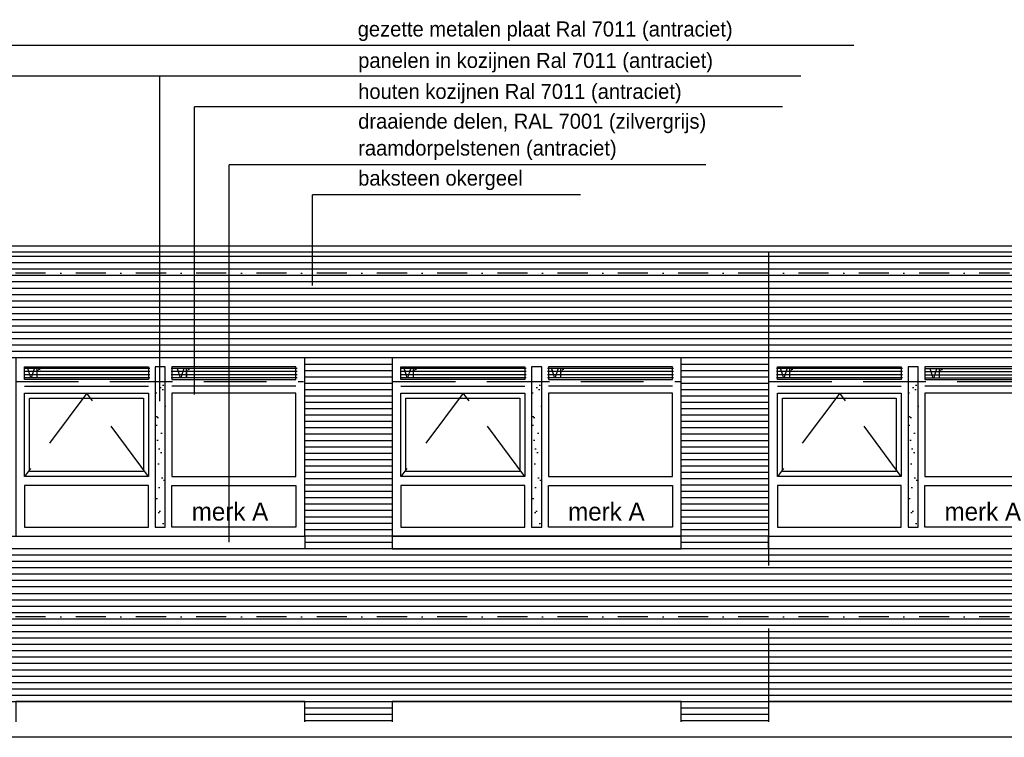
# Model space of a CAD drawing. Extents: x 0 to 140000, y 0 to 84100.
# Tile 20 of 48: x 38614 to 48423, y 52834 to 59979. Entities that reach past the tile are written whole.
import ezdxf

# ---------------------------------------------------------------- set-up
doc = ezdxf.new("R2010")
doc.units = 0
doc.header["$LTSCALE"] = 100
doc.header["$MEASUREMENT"] = 0
for name, pattern in [('B0201', [50, 31.25, -6.25, 6.25, -6.25]), ('B0701', [9.375, 6.25, -3.125]), ('B0703', [18.75, 12.5, -6.25]), ('DASHDOTX2', [2, 1, -0.5, 0, -0.5]), ('TEGELS', [4, 2, -2])]:
    doc.linetypes.add(name, pattern=pattern)
for name, color, linetype in [('AA31----_BUITENKOZ', 7, 'CONTINUOUS'), ('AL$1A---_ALGEMEEN', 1, 'CONTINUOUS'), ('AL$7A---_STRAMIEN', 1, 'B0201'), ('AL21----_BUITENWAND', 2, 'CONTINUOUS'), ('AL31----_BUITENKOZ', 7, 'CONTINUOUS'), ('AT$1A---_ALGEMEEN', 7, 'CONTINUOUS'), ('AT$1A---_TEKST', 2, 'CONTINUOUS'), ('DLLATATIE', 3, 'B0703'), ('VENTILATIE', 1, 'CONTINUOUS'), ('ZONWERING', 4, 'TEGELS')]:
    doc.layers.add(name, color=color, linetype=linetype)
doc.styles.add('00_100', font='B-GBP.shx', dxfattribs={"height": 120})
doc.styles.add('01_100', font='B-GBP.shx', dxfattribs={"height": 180})
doc.styles.add('02_100', font='B-GBP.shx', dxfattribs={"height": 250})

msp = doc.modelspace()

# ---------------------------------------------------------------- hatches: boundary and pattern name
at = {"layer": 'AA31----_BUITENKOZ'}
h = msp.add_hatch(dxfattribs=at)
h.set_pattern_fill('AR-SAND', color=42, scale=122, style=0)
h.set_pattern_definition([(37.5, (-14329.72, -27575.22), (-7.6852, 235.0725), [0, -185.44, 0, -207.4, 0, -198.25]), (7.5, (-14329.72, -27575.22), (215.9128, 344.3018), [0, -100.04, 0, -167.14, 0, -64.05]), (327.5, (-14479.78, -27575.22), (379.9253, 0.6904), [0, -61, 0, -219.6, 0, -286.7]), (317.5, (-14479.78, -27575.22), (366.7474, 107.0764), [0, -30.5, 0, -143.96, 0, -164.7])])
h.paths.add_polyline_path([(40064.1, 56416.6), (39964.1, 56416.6), (39964.1, 54903.9), (40064.1, 54903.9)])
h = msp.add_hatch(dxfattribs=at)
h.set_pattern_fill('AR-SAND', color=42, scale=122, style=0)
h.set_pattern_definition([(37.5, (-10579.72, -27575.22), (-7.6852, 235.0725), [0, -185.44, 0, -207.4, 0, -198.25]), (7.5, (-10579.72, -27575.22), (215.9128, 344.3018), [0, -100.04, 0, -167.14, 0, -64.05]), (327.5, (-10729.78, -27575.22), (379.9253, 0.6904), [0, -61, 0, -219.6, 0, -286.7]), (317.5, (-10729.78, -27575.22), (366.7474, 107.0764), [0, -30.5, 0, -143.96, 0, -164.7])])
h.paths.add_polyline_path([(43814.1, 56416.6), (43714.1, 56416.6), (43714.1, 54903.9), (43814.1, 54903.9)])
h = msp.add_hatch(dxfattribs=at)
h.set_pattern_fill('AR-SAND', color=42, scale=122, style=0)
h.set_pattern_definition([(37.5, (-6829.72, -27575.22), (-7.6852, 235.0725), [0, -185.44, 0, -207.4, 0, -198.25]), (7.5, (-6829.72, -27575.22), (215.9128, 344.3018), [0, -100.04, 0, -167.14, 0, -64.05]), (327.5, (-6979.78, -27575.22), (379.9253, 0.6904), [0, -61, 0, -219.6, 0, -286.7]), (317.5, (-6979.78, -27575.22), (366.7474, 107.0764), [0, -30.5, 0, -143.96, 0, -164.7])])
h.paths.add_polyline_path([(47564.1, 56416.6), (47464.1, 56416.6), (47464.1, 54903.9), (47564.1, 54903.9)])
at = {"layer": 'AL31----_BUITENKOZ'}
h = msp.add_hatch(dxfattribs=at)
h.set_pattern_fill('AR-SAND', color=42, scale=122, style=0)
h.set_pattern_definition([(37.5, (-14329.72, -27575.22), (-7.6852, 235.0725), [0, -185.44, 0, -207.4, 0, -198.25]), (7.5, (-14329.72, -27575.22), (215.9128, 344.3018), [0, -100.04, 0, -167.14, 0, -64.05]), (327.5, (-14479.78, -27575.22), (379.9253, 0.6904), [0, -61, 0, -219.6, 0, -286.7]), (317.5, (-14479.78, -27575.22), (366.7474, 107.0764), [0, -30.5, 0, -143.96, 0, -164.7])])
h.paths.add_polyline_path([(40064.1, 56416.6), (39964.1, 56416.6), (39964.1, 54903.9), (40064.1, 54903.9)])
h = msp.add_hatch(dxfattribs=at)
h.set_pattern_fill('AR-SAND', color=42, scale=122, style=0)
h.set_pattern_definition([(37.5, (-10579.72, -27575.22), (-7.6852, 235.0725), [0, -185.44, 0, -207.4, 0, -198.25]), (7.5, (-10579.72, -27575.22), (215.9128, 344.3018), [0, -100.04, 0, -167.14, 0, -64.05]), (327.5, (-10729.78, -27575.22), (379.9253, 0.6904), [0, -61, 0, -219.6, 0, -286.7]), (317.5, (-10729.78, -27575.22), (366.7474, 107.0764), [0, -30.5, 0, -143.96, 0, -164.7])])
h.paths.add_polyline_path([(43814.1, 56416.6), (43714.1, 56416.6), (43714.1, 54903.9), (43814.1, 54903.9)])
h = msp.add_hatch(dxfattribs=at)
h.set_pattern_fill('AR-SAND', color=42, scale=122, style=0)
h.set_pattern_definition([(37.5, (-6829.72, -27575.22), (-7.6852, 235.0725), [0, -185.44, 0, -207.4, 0, -198.25]), (7.5, (-6829.72, -27575.22), (215.9128, 344.3018), [0, -100.04, 0, -167.14, 0, -64.05]), (327.5, (-6979.78, -27575.22), (379.9253, 0.6904), [0, -61, 0, -219.6, 0, -286.7]), (317.5, (-6979.78, -27575.22), (366.7474, 107.0764), [0, -30.5, 0, -143.96, 0, -164.7])])
h.paths.add_polyline_path([(47564.1, 56416.6), (47464.1, 56416.6), (47464.1, 54903.9), (47564.1, 54903.9)])
at = {"layer": 'VENTILATIE'}
h = msp.add_hatch(dxfattribs=at)
h.set_pattern_fill('LINE', color=42, scale=250, style=0)
h.set_pattern_definition([(0, (401.766, -147.182), (0, 31.25), [])])
h.paths.add_polyline_path([(39909.4, 56394.2), (39909.4, 56521.2), (38653.4, 56521.2), (38653.4, 56394.2)])
h = msp.add_hatch(dxfattribs=at)
h.set_pattern_fill('LINE', color=42, scale=250, style=0)
h.set_pattern_definition([(0, (1869.68, -147.182), (0, 31.25), [])])
h.paths.add_polyline_path([(41377.3, 56394.2), (41377.3, 56521.2), (40121.3, 56521.2), (40121.3, 56394.2)])
h = msp.add_hatch(dxfattribs=at)
h.set_pattern_fill('LINE', color=42, scale=250, style=0)
h.set_pattern_definition([(0, (4151.766, -147.182), (0, 31.25), [])])
h.paths.add_polyline_path([(43659.4, 56394.2), (43659.4, 56521.2), (42403.4, 56521.2), (42403.4, 56394.2)])
h = msp.add_hatch(dxfattribs=at)
h.set_pattern_fill('LINE', color=42, scale=250, style=0)
h.set_pattern_definition([(0, (5620.766, -147.182), (0, 31.25), [])])
h.paths.add_polyline_path([(45128.4, 56394.2), (45128.4, 56521.2), (43872.4, 56521.2), (43872.4, 56394.2)])
h = msp.add_hatch(dxfattribs=at)
h.set_pattern_fill('LINE', color=42, scale=250, style=0)
h.set_pattern_definition([(0, (7901.766, -147.182), (0, 31.25), [])])
h.paths.add_polyline_path([(47409.4, 56394.2), (47409.4, 56521.2), (46153.4, 56521.2), (46153.4, 56394.2)])
h = msp.add_hatch(dxfattribs=at)
h.set_pattern_fill('LINE', color=42, scale=250, style=0)
h.set_pattern_definition([(0, (9379.495, -150.493), (0, 31.25), [])])
h.paths.add_polyline_path([(48887.1, 56390.9), (48887.1, 56517.9), (47631.1, 56517.9), (47631.1, 56390.9)])

# ---------------------------------------------------------------- linework, layer by layer
at = {"layer": 'AL$1A---_ALGEMEEN'}
for p, q in [((46923.2, 59721.4), (37356.6, 59721.4)), ((46395.2, 59417), (37867, 59417)), ((40009.6, 56181.9), (40009.6, 59417)), ((40354.9, 56247.7), (40354.9, 59112.5)), ((46212.5, 59112.5), (40354.9, 59112.5)), ((45450.8, 58532.8), (40700.1, 58532.8)), ((40700.1, 54776.2), (40700.1, 58532.8)), ((41529.5, 57332.4), (41529.5, 58233.4)), ((44202.1, 58233.4), (41529.5, 58233.4))]:
    msp.add_line(p, q, dxfattribs=at)
at = {"layer": 'AL$7A---_STRAMIEN', "color": 1, "linetype": 'DASHDOTX2', "ltscale": 3}
for p, q in [((130687.3, 57453.6), (9272.8, 57453.6)), ((130687.3, 54033.6), (9272.8, 54033.6))]:
    msp.add_line(p, q, dxfattribs=at)
at = {"layer": 'AL21----_BUITENWAND'}
for p, q in [((103633.3, 57722.3), (11539.1, 57722.3)), ((11539.1, 57667.8), (103633.3, 57667.8)), ((97809.3, 52833.6), (16245.1, 52833.6))]:
    msp.add_line(p, q, dxfattribs=at)
at = {"layer": 'AL21----_BUITENWAND', "color": 42}
for p, q in [((11569.1, 57623.6), (103554.9, 57623.6)), ((11569.1, 57560.3), (103554.9, 57560.3)), ((11569.1, 57496.9), (103554.9, 57496.9)), ((11569.1, 57433.6), (103554.9, 57433.6)), ((11569.1, 57370.3), (103554.9, 57370.3)), ((11569.1, 57306.9), (103554.9, 57306.9)), ((11569.1, 57243.6), (103554.9, 57243.6)), ((11569.1, 57180.3), (103554.9, 57180.3)), ((11569.1, 57116.9), (103554.9, 57116.9)), ((11569.1, 57053.6), (103554.9, 57053.6)), ((103554.9, 56990.3), (11569.1, 56990.3)), ((103554.9, 56926.9), (11569.1, 56926.9)), ((103554.9, 56863.6), (11569.1, 56863.6)), ((103554.9, 56800.3), (11569.1, 56800.3)), ((103554.9, 56736.9), (11569.1, 56736.9)), ((103554.9, 56673.6), (11569.1, 56673.6)), ((103554.9, 56610.3), (11569.1, 56610.3)), ((42324.1, 56546.9), (41454.1, 56546.9)), ((42324.1, 56546.9), (41454.1, 56546.9)), ((46074.1, 56546.9), (45204.1, 56546.9)), ((46074.1, 56546.9), (45204.1, 56546.9)), ((42324.1, 56483.6), (41454.1, 56483.6)), ((42324.1, 56483.6), (41454.1, 56483.6)), ((42324.1, 56420.3), (41454.1, 56420.3)), ((42324.1, 56420.3), (41454.1, 56420.3)), ((46074.1, 56483.6), (45204.1, 56483.6)), ((46074.1, 56483.6), (45204.1, 56483.6)), ((46074.1, 56420.3), (45204.1, 56420.3)), ((46074.1, 56420.3), (45204.1, 56420.3)), ((42324.1, 56356.9), (41454.1, 56356.9)), ((42324.1, 56356.9), (41454.1, 56356.9)), ((46074.1, 56356.9), (45204.1, 56356.9)), ((46074.1, 56356.9), (45204.1, 56356.9)), ((42324.1, 56293.6), (41454.1, 56293.6)), ((42324.1, 56293.6), (41454.1, 56293.6)), ((42324.1, 56230.3), (41454.1, 56230.3)), ((42324.1, 56230.3), (41454.1, 56230.3)), ((46074.1, 56293.6), (45204.1, 56293.6)), ((46074.1, 56293.6), (45204.1, 56293.6)), ((46074.1, 56230.3), (45204.1, 56230.3)), ((46074.1, 56230.3), (45204.1, 56230.3)), ((42324.1, 56166.9), (41454.1, 56166.9)), ((42324.1, 56166.9), (41454.1, 56166.9)), ((46074.1, 56166.9), (45204.1, 56166.9)), ((46074.1, 56166.9), (45204.1, 56166.9)), ((42324.1, 56103.6), (41454.1, 56103.6)), ((42324.1, 56103.6), (41454.1, 56103.6)), ((42324.1, 56040.3), (41454.1, 56040.3)), ((42324.1, 56040.3), (41454.1, 56040.3)), ((46074.1, 56103.6), (45204.1, 56103.6)), ((46074.1, 56103.6), (45204.1, 56103.6)), ((46074.1, 56040.3), (45204.1, 56040.3)), ((46074.1, 56040.3), (45204.1, 56040.3)), ((42324.1, 55976.9), (41454.1, 55976.9)), ((42324.1, 55976.9), (41454.1, 55976.9)), ((46074.1, 55976.9), (45204.1, 55976.9)), ((46074.1, 55976.9), (45204.1, 55976.9)), ((42324.1, 55913.6), (41454.1, 55913.6)), ((42324.1, 55913.6), (41454.1, 55913.6)), ((42324.1, 55850.3), (41454.1, 55850.3)), ((42324.1, 55850.3), (41454.1, 55850.3)), ((46074.1, 55913.6), (45204.1, 55913.6)), ((46074.1, 55913.6), (45204.1, 55913.6)), ((46074.1, 55850.3), (45204.1, 55850.3)), ((46074.1, 55850.3), (45204.1, 55850.3)), ((42324.1, 55786.9), (41454.1, 55786.9)), ((42324.1, 55786.9), (41454.1, 55786.9)), ((42324.1, 55723.6), (41454.1, 55723.6)), ((42324.1, 55723.6), (41454.1, 55723.6)), ((46074.1, 55786.9), (45204.1, 55786.9)), ((46074.1, 55786.9), (45204.1, 55786.9)), ((46074.1, 55723.6), (45204.1, 55723.6)), ((46074.1, 55723.6), (45204.1, 55723.6)), ((42324.1, 55660.3), (41454.1, 55660.3)), ((42324.1, 55660.3), (41454.1, 55660.3)), ((46074.1, 55660.3), (45204.1, 55660.3)), ((46074.1, 55660.3), (45204.1, 55660.3)), ((42324.1, 55596.9), (41454.1, 55596.9)), ((42324.1, 55596.9), (41454.1, 55596.9)), ((42324.1, 55533.6), (41454.1, 55533.6)), ((42324.1, 55533.6), (41454.1, 55533.6)), ((46074.1, 55596.9), (45204.1, 55596.9)), ((46074.1, 55596.9), (45204.1, 55596.9)), ((46074.1, 55533.6), (45204.1, 55533.6)), ((46074.1, 55533.6), (45204.1, 55533.6)), ((42324.1, 55470.3), (41454.1, 55470.3)), ((42324.1, 55470.3), (41454.1, 55470.3)), ((46074.1, 55470.3), (45204.1, 55470.3)), ((46074.1, 55470.3), (45204.1, 55470.3)), ((42324.1, 55406.9), (41454.1, 55406.9)), ((42324.1, 55406.9), (41454.1, 55406.9)), ((42324.1, 55343.6), (41454.1, 55343.6)), ((42324.1, 55343.6), (41454.1, 55343.6)), ((46074.1, 55406.9), (45204.1, 55406.9)), ((46074.1, 55406.9), (45204.1, 55406.9)), ((46074.1, 55343.6), (45204.1, 55343.6)), ((46074.1, 55343.6), (45204.1, 55343.6)), ((42324.1, 55280.3), (41454.1, 55280.3)), ((42324.1, 55280.3), (41454.1, 55280.3)), ((46074.1, 55280.3), (45204.1, 55280.3)), ((46074.1, 55280.3), (45204.1, 55280.3)), ((42324.1, 55216.9), (41454.1, 55216.9)), ((42324.1, 55216.9), (41454.1, 55216.9)), ((42324.1, 55153.6), (41454.1, 55153.6)), ((42324.1, 55153.6), (41454.1, 55153.6)), ((46074.1, 55216.9), (45204.1, 55216.9)), ((46074.1, 55216.9), (45204.1, 55216.9)), ((46074.1, 55153.6), (45204.1, 55153.6)), ((46074.1, 55153.6), (45204.1, 55153.6)), ((42324.1, 55090.3), (41454.1, 55090.3)), ((42324.1, 55090.3), (41454.1, 55090.3)), ((46074.1, 55090.3), (45204.1, 55090.3)), ((46074.1, 55090.3), (45204.1, 55090.3)), ((42324.1, 55026.9), (41454.1, 55026.9)), ((42324.1, 55026.9), (41454.1, 55026.9)), ((42324.1, 54963.6), (41454.1, 54963.6)), ((42324.1, 54963.6), (41454.1, 54963.6)), ((46074.1, 55026.9), (45204.1, 55026.9)), ((46074.1, 55026.9), (45204.1, 55026.9)), ((46074.1, 54963.6), (45204.1, 54963.6)), ((46074.1, 54963.6), (45204.1, 54963.6)), ((42324.1, 54900.3), (41454.1, 54900.3)), ((42324.1, 54900.3), (41454.1, 54900.3)), ((42324.1, 54836.9), (41454.1, 54836.9)), ((42324.1, 54836.9), (41454.1, 54836.9)), ((46074.1, 54900.3), (45204.1, 54900.3)), ((46074.1, 54900.3), (45204.1, 54900.3)), ((46074.1, 54836.9), (45204.1, 54836.9)), ((46074.1, 54836.9), (45204.1, 54836.9)), ((42324.1, 54773.6), (41454.1, 54773.6)), ((42324.1, 54773.6), (41454.1, 54773.6)), ((46074.1, 54773.6), (45204.1, 54773.6)), ((46074.1, 54773.6), (45204.1, 54773.6)), ((76794.1, 54710.3), (29484.1, 54710.3)), ((76794.1, 54646.9), (29484.1, 54646.9)), ((76794.1, 54583.6), (29484.1, 54583.6)), ((76794.1, 54520.3), (29484.1, 54520.3)), ((76794.1, 54456.9), (29484.1, 54456.9)), ((76794.1, 54393.6), (29484.1, 54393.6)), ((76794.1, 54330.3), (29484.1, 54330.3)), ((29484.1, 54266.9), (76794.1, 54266.9)), ((29484.1, 54203.6), (76794.1, 54203.6)), ((29484.1, 54140.3), (76794.1, 54140.3)), ((29492.4, 54076.9), (76794.1, 54076.9)), ((29485, 54013.6), (76794.1, 54013.6)), ((29484.1, 53950.3), (76794.1, 53950.3)), ((29484.1, 53886.9), (76794.1, 53886.9)), ((29484.1, 53823.6), (76794.1, 53823.6)), ((29484.1, 53760.3), (76794.1, 53760.3)), ((29484.1, 53696.9), (76794.1, 53696.9)), ((29484.1, 53633.6), (76794.1, 53633.6)), ((29484.1, 53570.3), (76794.1, 53570.3)), ((29484.1, 53506.9), (76794.1, 53506.9)), ((29484.1, 53443.6), (76794.1, 53443.6)), ((29484.1, 53380.3), (76794.1, 53380.3)), ((29484.1, 53316.9), (76794.1, 53316.9)), ((29484.1, 53253.6), (76794.1, 53253.6)), ((29484.1, 53190.3), (76794.1, 53190.3)), ((41454.1, 53126.9), (42324.1, 53126.9)), ((45204.1, 53126.9), (46074.1, 53126.9)), ((41454.1, 53063.6), (42324.1, 53063.6)), ((41454.1, 53000.3), (42324.1, 53000.3)), ((45204.1, 53063.6), (46074.1, 53063.6)), ((45204.1, 53000.3), (46074.1, 53000.3))]:
    msp.add_line(p, q, dxfattribs=at)
for points in [[(31074.1, 54836.9), (41454.1, 54836.9), (41454.1, 54710.3), (31074.1, 54710.3)], [(46074.1, 54836.9), (56454.1, 54836.9), (56454.1, 54710.3), (46074.1, 54710.3)]]:
    msp.add_lwpolyline(points, close=True, dxfattribs=at)
at = {"layer": 'AL31----_BUITENKOZ', "color": 42}
for p, q in [((38662.1, 56328.6), (39897.1, 56328.6)), ((41366.1, 56328.6), (40131.1, 56328.6)), ((42412.1, 56328.6), (43647.1, 56328.6)), ((45116.1, 56328.6), (43881.1, 56328.6)), ((46162.1, 56328.6), (47397.1, 56328.6)), ((48954.1, 56328.6), (47631.1, 56328.6)), ((41454.1, 54836.9), (41454.1, 54836.9)), ((41454.1, 54836.9), (41454.1, 54836.9)), ((42324.1, 54836.9), (42324.1, 54836.9)), ((45204.1, 54836.9), (45204.1, 54836.9)), ((45204.1, 54836.9), (45204.1, 54836.9)), ((46074.1, 54836.9), (46074.1, 54836.9))]:
    msp.add_line(p, q, dxfattribs=at)
at = {"layer": 'AL31----_BUITENKOZ', "color": 42, "linetype": 'B0701'}
for p, q in [((39283.6, 56261.6), (38662.1, 55429.9)), ((39897.1, 55429.9), (39283.6, 56261.6)), ((43033.6, 56261.6), (42412.1, 55429.9)), ((43647.1, 55429.9), (43033.6, 56261.6)), ((46783.6, 56261.6), (46162.1, 55429.9)), ((47397.1, 55429.9), (46783.6, 56261.6))]:
    msp.add_line(p, q, dxfattribs=at)
at = {"layer": 'AL31----_BUITENKOZ', "color": 42}
for points in [[(41454.1, 54836.9), (41454.1, 56610.6), (38574.1, 56610.6), (38574.1, 56610.6), (38574.1, 54836.9)], [(45204.1, 54836.9), (45204.1, 56610.6), (42324.1, 56610.6), (42324.1, 56610.6), (42324.1, 54836.9)], [(48954.1, 54836.9), (48954.1, 56610.6), (46074.1, 56610.6), (46074.1, 56610.6), (46074.1, 54836.9)], [(38662.1, 56395.6), (38662.1, 56522.6), (39897.1, 56522.6), (39897.1, 56395.6)], [(40064.1, 56522.6), (39964.1, 56522.6), (39964.1, 54924.9), (40064.1, 54924.9)], [(41366.1, 56395.6), (41366.1, 56522.6), (40131.1, 56522.6), (40131.1, 56395.6)], [(42412.1, 56395.6), (42412.1, 56522.6), (43647.1, 56522.6), (43647.1, 56395.6)], [(43814.1, 56522.6), (43714.1, 56522.6), (43714.1, 54924.9), (43814.1, 54924.9)], [(45116.1, 56395.6), (45116.1, 56522.6), (43881.1, 56522.6), (43881.1, 56395.6)], [(46162.1, 56395.6), (46162.1, 56522.6), (47397.1, 56522.6), (47397.1, 56395.6)], [(47564.1, 56522.6), (47464.1, 56522.6), (47464.1, 54924.9), (47564.1, 54924.9)], [(48866.1, 56395.6), (48866.1, 56522.6), (47631.1, 56522.6), (47631.1, 56395.6)], [(38662.1, 55429.9), (38662.1, 56261.6), (39897.1, 56261.6), (39897.1, 55429.9)], [(38712.1, 55479.9), (38712.1, 56211.6), (39847.1, 56211.6), (39847.1, 55479.9)], [(41366.1, 55429.9), (41366.1, 56261.6), (40131.1, 56261.6), (40131.1, 55429.9)], [(42412.1, 55429.9), (42412.1, 56261.6), (43647.1, 56261.6), (43647.1, 55429.9)], [(42462.1, 55479.9), (42462.1, 56211.6), (43597.1, 56211.6), (43597.1, 55479.9)], [(45116.1, 55429.9), (45116.1, 56261.6), (43881.1, 56261.6), (43881.1, 55429.9)], [(46162.1, 55429.9), (46162.1, 56261.6), (47397.1, 56261.6), (47397.1, 55429.9)], [(46212.1, 55479.9), (46212.1, 56211.6), (47347.1, 56211.6), (47347.1, 55479.9)], [(48866.1, 55429.9), (48866.1, 56261.6), (47631.1, 56261.6), (47631.1, 55429.9)], [(38662.1, 55341.9), (38662.1, 54924.9), (39897.1, 54924.9), (39897.1, 55341.9)], [(41366.1, 55341.9), (41366.1, 54924.9), (40131.1, 54924.9), (40131.1, 55341.9)], [(42412.1, 55341.9), (42412.1, 54924.9), (43647.1, 54924.9), (43647.1, 55341.9)], [(45116.1, 55341.9), (45116.1, 54924.9), (43881.1, 54924.9), (43881.1, 55341.9)], [(46162.1, 55341.9), (46162.1, 54924.9), (47397.1, 54924.9), (47397.1, 55341.9)], [(48866.1, 55341.9), (48866.1, 54924.9), (47631.1, 54924.9), (47631.1, 55341.9)], [(45204.1, 54836.9), (42324.1, 54836.9), (42324.1, 54710.3), (45204.1, 54710.3)], [(46074.1, 54836.9), (56454.1, 54836.9), (56454.1, 54710.3), (46074.1, 54710.3)]]:
    msp.add_lwpolyline(points, close=True, dxfattribs=at)
for points in [[(41454.1, 52986.3), (41454.1, 53190.3), (38574.1, 53190.3), (38574.1, 53190.3), (38574.1, 52986.3)], [(45204.1, 52986.3), (45204.1, 53190.3), (42324.1, 53190.3), (42324.1, 53190.3), (42324.1, 52986.3)], [(48954.1, 52986.3), (48954.1, 53190.3), (46074.1, 53190.3), (46074.1, 53190.3), (46074.1, 52986.3)]]:
    msp.add_lwpolyline(points, dxfattribs=at)
at = {"layer": 'DLLATATIE'}
msp.add_line((46074.1, 57668.2), (46074.1, 52986.6), dxfattribs=at)
at = {"layer": 'ZONWERING', "color": 2, "linetype": 'B0701'}
for p, q in [((31074.1, 56376.2), (41442.5, 56376.2)), ((42329.3, 56376.2), (45192.5, 56376.2)), ((46079.3, 56376.2), (56454.1, 56376.2))]:
    msp.add_line(p, q, dxfattribs=at)

# ---------------------------------------------------------------- texts
at = {"layer": 'AT$1A---_ALGEMEEN', "color": 2}
for s, height, style, p in [('gezette metalen plaat Ral 7011 (antraciet)', 150, '02_100', (41981.3, 59811.3)), ('panelen in kozijnen Ral 7011 (antraciet)', 150, '02_100', (41986, 59498.4)), ('houten kozijnen Ral 7011 (antraciet)', 150, '02_100', (41986, 59189.8)), ('draaiende delen, RAL 7001 (zilvergrijs)', 150, '02_100', (41986, 58893.3)), ('raamdorpelstenen (antraciet)', 150, '02_100', (41986, 58626.1)), ('baksteen okergeel', 150, '02_100', (41986, 58326.8)), ('vr', 120, '00_100', (38686.8, 56410.1)), ('vr', 120, '00_100', (40176.8, 56410.1)), ('vr', 120, '00_100', (42436.8, 56410.1)), ('vr', 120, '00_100', (43905.8, 56410.1)), ('vr', 120, '00_100', (46186.8, 56410.1)), ('vr', 120, '00_100', (47676.8, 56406.8))]:
    msp.add_text(s, height=height, dxfattribs=dict(at, style=style)).set_placement(p)
at = {"layer": 'AT$1A---_TEKST', "color": 1, "style": '01_100'}
for p in [(40327.7, 54991.3), (44077.7, 54991.3), (47827.7, 54991.3)]:
    msp.add_text('merk A', height=180, dxfattribs=at).set_placement(p)

doc.saveas('drawing.dxf')
